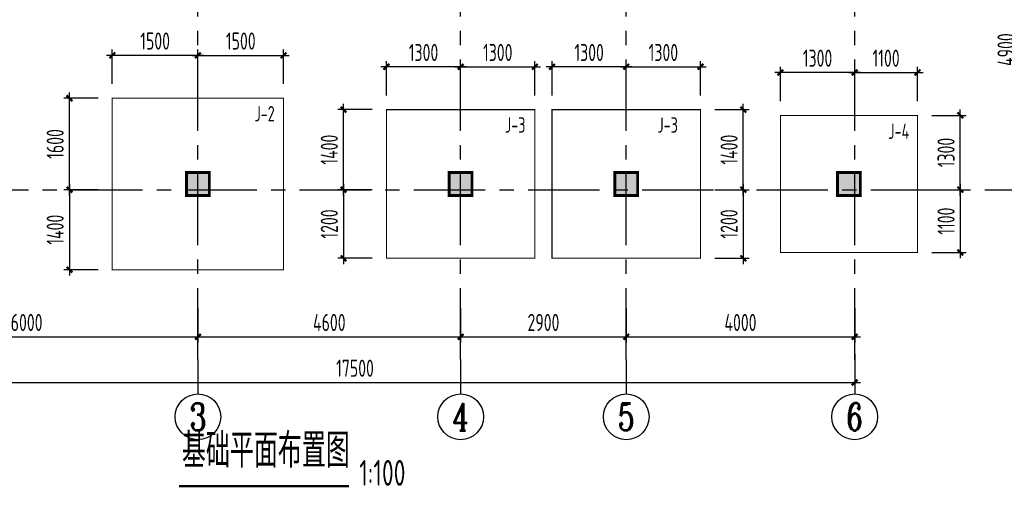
# Model space of a CAD drawing. Extents: x 4550910 to 19796140, y 148416 to 4611575.
# Tile 37 of 49: x 9697897 to 9715139, y 2259395 to 2267573. Entities that reach past the tile are written whole.
import ezdxf
from ezdxf.enums import TextEntityAlignment as Align

# ---------------------------------------------------------------- set-up
doc = ezdxf.new("R2010")
doc.units = 0
doc.header["$LTSCALE"] = 1000
doc.linetypes.add('CENTER', pattern=[2, 1.25, -0.25, 0.25, -0.25])
doc.layers.get('0').update_dxf_attribs({"linetype": 'CONTINUOUS'})
doc.layers.get('Defpoints').update_dxf_attribs({"linetype": 'CONTINUOUS'})
for name, color, linetype in [('AXIS', 8, 'CENTER'), ('AXIS_DIM', 3, 'CONTINUOUS'), ('AXIS_NUM', 7, 'CONTINUOUS'), ('COLU', 7, 'CONTINUOUS'), ('TEXT', 7, 'CONTINUOUS'), ('THICK', 6, 'CONTINUOUS')]:
    doc.layers.add(name, color=color, linetype=linetype)
for name, color, linetype, lineweight in [('BASE_SING_XT', 7, 'CONTINUOUS', 0), ('BASE_SING_XT_DIM', 3, 'CONTINUOUS', 0), ('COLU_HATCH', 251, 'CONTINUOUS', 0)]:
    doc.layers.add(name, color=color, linetype=linetype, lineweight=lineweight)
doc.styles.add('TSSD_Axis', font='Complex.shx', dxfattribs={"width": 0.7, "bigfont": 'hztxt.shx'})
doc.styles.add('TSSD_Dimension', font='Tssdeng.shx', dxfattribs={"width": 0.7, "bigfont": 'hztxt.shx'})
doc.styles.add('TSSD_Norm', font='Tssdeng.shx', dxfattribs={"bigfont": 'hztxt.shx'})
doc.styles.add('TSSD_Rein', font='Tssdeng.shx', dxfattribs={"width": 0.7, "bigfont": 'hztxt.shx'})
doc.dimstyles.new('TSSD_100_100', dxfattribs={"dimtxt": 300, "dimasz": 100, "dimexe": 100, "dimexo": 250, "dimgap": 100, "dimtad": 1, "dimdec": 0, "dimzin": 0, "dimdsep": 46, "dimtxsty": 'TSSD_Dimension', "dimblk": 'ARCHTICK', "dimcen": 0, "dimdle": 100, "dimclrt": 7, "dimadec": 0, "dimazin": 0, "dimtfac": 1, "dimtdec": 0, "dimtix": 1, "dimtmove": 2, "dimatfit": 3, "dimfxl": 0, "dimtolj": 1, "dimtzin": 0, "dimarcsym": 0})

# ---------------------------------------------------------------- blocks, each defined once
blk = doc.blocks.new('_ArchTick')
at = {"color": 0, "linetype": 'ByBlock', "const_width": 0.4}
blk.add_lwpolyline([(-0.5, -0.5), (0.5, 0.5)], dxfattribs=at)
blk = doc.blocks.new('*D189')
at = {"layer": 'AXIS_DIM', "color": 0, "lineweight": -2, "transparency": 16777216}
for p, q in [((9695019, 2262527), (9695019, 2261927)), ((9701019, 2262527), (9701019, 2261927)), ((9694919, 2262027), (9701119, 2262027))]:
    blk.add_line(p, q, dxfattribs=at)
at = {"layer": 'Defpoints', "color": 0, "transparency": 16777216}
for p in [(9695019, 2262777), (9701019, 2262777), (9701019, 2262027)]:
    blk.add_point(p, dxfattribs=at)
at = {"layer": 'AXIS_DIM', "color": 0, "lineweight": -2, "transparency": 16777216, "xscale": 100, "yscale": 100, "zscale": 100, "rotation": 180}
blk.add_blockref('_ArchTick', (9695019, 2262027), dxfattribs=at)
at = {"layer": 'AXIS_DIM', "color": 0, "lineweight": -2, "transparency": 16777216, "xscale": 100, "yscale": 100, "zscale": 100}
blk.add_blockref('_ArchTick', (9701019, 2262027), dxfattribs=at)
at = {"layer": 'AXIS_DIM', "color": 7, "transparency": 16777216, "insert": (9698019, 2262277), "char_height": 300, "attachment_point": 5, "style": 'TSSD_Dimension'}
blk.add_mtext('\\A1;6000', dxfattribs=at)
blk = doc.blocks.new('ts_axno')
at = {"color": 0, "linetype": 'ByBlock', "lineweight": -2}
blk.add_circle((0, 0), 0.5, dxfattribs=at)
at = {"color": 0, "linetype": 'ByBlock', "lineweight": -2, "style": 'TSSD_Axis', "width": 0.7}
blk.add_attdef('A', text='', height=0.6, dxfattribs=at).set_placement((0, 0), align=Align.MIDDLE_CENTER)
blk = doc.blocks.new('*D191')
at = {"layer": 'AXIS_DIM', "color": 0, "lineweight": -2, "transparency": 16777216}
for p, q in [((9701019, 2262527), (9701019, 2261927)), ((9705619, 2262527), (9705619, 2261927)), ((9700919, 2262027), (9705719, 2262027))]:
    blk.add_line(p, q, dxfattribs=at)
at = {"layer": 'Defpoints', "color": 0, "transparency": 16777216}
for p in [(9701019, 2262777), (9705619, 2262777), (9705619, 2262027)]:
    blk.add_point(p, dxfattribs=at)
at = {"layer": 'AXIS_DIM', "color": 0, "lineweight": -2, "transparency": 16777216, "xscale": 100, "yscale": 100, "zscale": 100, "rotation": 180}
blk.add_blockref('_ArchTick', (9701019, 2262027), dxfattribs=at)
at = {"layer": 'AXIS_DIM', "color": 0, "lineweight": -2, "transparency": 16777216, "xscale": 100, "yscale": 100, "zscale": 100}
blk.add_blockref('_ArchTick', (9705619, 2262027), dxfattribs=at)
at = {"layer": 'AXIS_DIM', "color": 7, "transparency": 16777216, "insert": (9703319, 2262277), "char_height": 300, "attachment_point": 5, "style": 'TSSD_Dimension'}
blk.add_mtext('\\A1;4600', dxfattribs=at)
blk = doc.blocks.new('*D193')
at = {"layer": 'AXIS_DIM', "color": 0, "lineweight": -2, "transparency": 16777216}
for p, q in [((9705619, 2262527), (9705619, 2261927)), ((9708519, 2262527), (9708519, 2261927)), ((9705519, 2262027), (9708619, 2262027))]:
    blk.add_line(p, q, dxfattribs=at)
at = {"layer": 'Defpoints', "color": 0, "transparency": 16777216}
for p in [(9705619, 2262777), (9708519, 2262777), (9708519, 2262027)]:
    blk.add_point(p, dxfattribs=at)
at = {"layer": 'AXIS_DIM', "color": 0, "lineweight": -2, "transparency": 16777216, "xscale": 100, "yscale": 100, "zscale": 100, "rotation": 180}
blk.add_blockref('_ArchTick', (9705619, 2262027), dxfattribs=at)
at = {"layer": 'AXIS_DIM', "color": 0, "lineweight": -2, "transparency": 16777216, "xscale": 100, "yscale": 100, "zscale": 100}
blk.add_blockref('_ArchTick', (9708519, 2262027), dxfattribs=at)
at = {"layer": 'AXIS_DIM', "color": 7, "transparency": 16777216, "insert": (9707069, 2262277), "char_height": 300, "attachment_point": 5, "style": 'TSSD_Dimension'}
blk.add_mtext('\\A1;2900', dxfattribs=at)
blk = doc.blocks.new('*D195')
at = {"layer": 'AXIS_DIM', "color": 0, "lineweight": -2, "transparency": 16777216}
for p, q in [((9708519, 2262527), (9708519, 2261927)), ((9712519, 2262527), (9712519, 2261927)), ((9708419, 2262027), (9712619, 2262027))]:
    blk.add_line(p, q, dxfattribs=at)
at = {"layer": 'Defpoints', "color": 0, "transparency": 16777216}
for p in [(9708519, 2262777), (9712519, 2262777), (9712519, 2262027)]:
    blk.add_point(p, dxfattribs=at)
at = {"layer": 'AXIS_DIM', "color": 0, "lineweight": -2, "transparency": 16777216, "xscale": 100, "yscale": 100, "zscale": 100, "rotation": 180}
blk.add_blockref('_ArchTick', (9708519, 2262027), dxfattribs=at)
at = {"layer": 'AXIS_DIM', "color": 0, "lineweight": -2, "transparency": 16777216, "xscale": 100, "yscale": 100, "zscale": 100}
blk.add_blockref('_ArchTick', (9712519, 2262027), dxfattribs=at)
at = {"layer": 'AXIS_DIM', "color": 7, "transparency": 16777216, "insert": (9710519, 2262277), "char_height": 300, "attachment_point": 5, "style": 'TSSD_Dimension'}
blk.add_mtext('\\A1;4000', dxfattribs=at)
blk = doc.blocks.new('*D197')
at = {"layer": 'AXIS_DIM', "color": 0, "lineweight": -2, "transparency": 16777216}
for p, q in [((9695019, 2261727), (9695019, 2261127)), ((9712519, 2261727), (9712519, 2261127)), ((9694919, 2261227), (9712619, 2261227))]:
    blk.add_line(p, q, dxfattribs=at)
at = {"layer": 'Defpoints', "color": 0, "transparency": 16777216}
for p in [(9695019, 2261977), (9712519, 2261977), (9712519, 2261227)]:
    blk.add_point(p, dxfattribs=at)
at = {"layer": 'AXIS_DIM', "color": 0, "lineweight": -2, "transparency": 16777216, "xscale": 100, "yscale": 100, "zscale": 100, "rotation": 180}
blk.add_blockref('_ArchTick', (9695019, 2261227), dxfattribs=at)
at = {"layer": 'AXIS_DIM', "color": 0, "lineweight": -2, "transparency": 16777216, "xscale": 100, "yscale": 100, "zscale": 100}
blk.add_blockref('_ArchTick', (9712519, 2261227), dxfattribs=at)
at = {"layer": 'AXIS_DIM', "color": 7, "transparency": 16777216, "insert": (9703769, 2261477), "char_height": 300, "attachment_point": 5, "style": 'TSSD_Dimension'}
blk.add_mtext('\\A1;17500', dxfattribs=at)
blk = doc.blocks.new('*D198')
at = {"layer": 'AXIS_DIM', "color": 0, "lineweight": -2, "transparency": 16777216}
for p, q in [((9715419, 2264500), (9715419, 2269600)), ((9714919, 2269500), (9715519, 2269500)), ((9714919, 2264600), (9715519, 2264600))]:
    blk.add_line(p, q, dxfattribs=at)
at = {"layer": 'Defpoints', "color": 0, "transparency": 16777216}
for p in [(9714669, 2269500), (9715419, 2269500), (9714669, 2264600)]:
    blk.add_point(p, dxfattribs=at)
at = {"layer": 'AXIS_DIM', "color": 0, "lineweight": -2, "transparency": 16777216, "xscale": 100, "yscale": 100, "zscale": 100}
for p, rotation in [((9715419, 2269500), 90), ((9715419, 2264600), 270)]:
    blk.add_blockref('_ArchTick', p, dxfattribs=dict(at, rotation=rotation))
at = {"layer": 'AXIS_DIM', "color": 7, "transparency": 16777216, "insert": (9715169, 2267050), "char_height": 300, "attachment_point": 5, "rotation": 90, "style": 'TSSD_Dimension'}
blk.add_mtext('\\A1;4900', dxfattribs=at)
blk = doc.blocks.new('*D221')
at = {"layer": 'BASE_SING_XT_DIM', "color": 0, "lineweight": -2, "transparency": 16777216}
for p, q in [((9701119, 2266950), (9699419, 2266950)), ((9699519, 2266450), (9699519, 2267050)), ((9701019, 2266450), (9701019, 2267050))]:
    blk.add_line(p, q, dxfattribs=at)
at = {"layer": 'Defpoints', "color": 0, "transparency": 16777216}
for p in [(9699519, 2266950), (9699519, 2266200), (9701019, 2266200)]:
    blk.add_point(p, dxfattribs=at)
at = {"layer": 'BASE_SING_XT_DIM', "color": 0, "lineweight": -2, "transparency": 16777216, "xscale": 100, "yscale": 100, "zscale": 100, "rotation": 180}
blk.add_blockref('_ArchTick', (9699519, 2266950), dxfattribs=at)
at = {"layer": 'BASE_SING_XT_DIM', "color": 0, "lineweight": -2, "transparency": 16777216, "xscale": 100, "yscale": 100, "zscale": 100}
blk.add_blockref('_ArchTick', (9701019, 2266950), dxfattribs=at)
at = {"layer": 'BASE_SING_XT_DIM', "color": 7, "transparency": 16777216, "insert": (9700269, 2267200), "char_height": 300, "attachment_point": 5, "style": 'TSSD_Dimension'}
blk.add_mtext('\\A1;1500', dxfattribs=at)
blk = doc.blocks.new('*D222')
at = {"layer": 'BASE_SING_XT_DIM', "color": 0, "lineweight": -2, "transparency": 16777216}
for p, q in [((9700919, 2266950), (9702619, 2266950)), ((9701019, 2266450), (9701019, 2267050)), ((9702519, 2266450), (9702519, 2267050))]:
    blk.add_line(p, q, dxfattribs=at)
at = {"layer": 'Defpoints', "color": 0, "transparency": 16777216}
for p in [(9702519, 2266950), (9701019, 2266200), (9702519, 2266200)]:
    blk.add_point(p, dxfattribs=at)
at = {"layer": 'BASE_SING_XT_DIM', "color": 0, "lineweight": -2, "transparency": 16777216, "xscale": 100, "yscale": 100, "zscale": 100, "rotation": 180}
blk.add_blockref('_ArchTick', (9701019, 2266950), dxfattribs=at)
at = {"layer": 'BASE_SING_XT_DIM', "color": 0, "lineweight": -2, "transparency": 16777216, "xscale": 100, "yscale": 100, "zscale": 100}
blk.add_blockref('_ArchTick', (9702519, 2266950), dxfattribs=at)
at = {"layer": 'BASE_SING_XT_DIM', "color": 7, "transparency": 16777216, "insert": (9701769, 2267200), "char_height": 300, "attachment_point": 5, "style": 'TSSD_Dimension'}
blk.add_mtext('\\A1;1500', dxfattribs=at)
blk = doc.blocks.new('*D223')
at = {"layer": 'BASE_SING_XT_DIM', "color": 0, "lineweight": -2, "transparency": 16777216}
for p, q in [((9699269, 2264600), (9698669, 2264600)), ((9698769, 2264700), (9698769, 2263100)), ((9699269, 2263200), (9698669, 2263200))]:
    blk.add_line(p, q, dxfattribs=at)
at = {"layer": 'Defpoints', "color": 0, "transparency": 16777216}
for p in [(9699519, 2264600), (9698769, 2263200), (9699519, 2263200)]:
    blk.add_point(p, dxfattribs=at)
at = {"layer": 'BASE_SING_XT_DIM', "color": 0, "lineweight": -2, "transparency": 16777216, "xscale": 100, "yscale": 100, "zscale": 100}
for p, rotation in [((9698769, 2264600), 90), ((9698769, 2263200), 270)]:
    blk.add_blockref('_ArchTick', p, dxfattribs=dict(at, rotation=rotation))
at = {"layer": 'BASE_SING_XT_DIM', "color": 7, "transparency": 16777216, "insert": (9698519, 2263900), "char_height": 300, "attachment_point": 5, "rotation": 90, "style": 'TSSD_Dimension'}
blk.add_mtext('\\A1;1400', dxfattribs=at)
blk = doc.blocks.new('*D224')
at = {"layer": 'BASE_SING_XT_DIM', "color": 0, "lineweight": -2, "transparency": 16777216}
for p, q in [((9698769, 2264500), (9698769, 2266300)), ((9699269, 2266200), (9698669, 2266200)), ((9699269, 2264600), (9698669, 2264600))]:
    blk.add_line(p, q, dxfattribs=at)
at = {"layer": 'Defpoints', "color": 0, "transparency": 16777216}
for p in [(9698769, 2266200), (9699519, 2266200), (9699519, 2264600)]:
    blk.add_point(p, dxfattribs=at)
at = {"layer": 'BASE_SING_XT_DIM', "color": 0, "lineweight": -2, "transparency": 16777216, "xscale": 100, "yscale": 100, "zscale": 100}
for p, rotation in [((9698769, 2266200), 90), ((9698769, 2264600), 270)]:
    blk.add_blockref('_ArchTick', p, dxfattribs=dict(at, rotation=rotation))
at = {"layer": 'BASE_SING_XT_DIM', "color": 7, "transparency": 16777216, "insert": (9698519, 2265400), "char_height": 300, "attachment_point": 5, "rotation": 90, "style": 'TSSD_Dimension'}
blk.add_mtext('\\A1;1600', dxfattribs=at)
blk = doc.blocks.new('*D225')
at = {"layer": 'BASE_SING_XT_DIM', "color": 0, "lineweight": -2, "transparency": 16777216}
for p, q in [((9704319, 2266250), (9704319, 2266850)), ((9705619, 2266250), (9705619, 2266850)), ((9705719, 2266750), (9704219, 2266750))]:
    blk.add_line(p, q, dxfattribs=at)
at = {"layer": 'Defpoints', "color": 0, "transparency": 16777216}
for p in [(9704319, 2266750), (9704319, 2266000), (9705619, 2266000)]:
    blk.add_point(p, dxfattribs=at)
at = {"layer": 'BASE_SING_XT_DIM', "color": 0, "lineweight": -2, "transparency": 16777216, "xscale": 100, "yscale": 100, "zscale": 100, "rotation": 180}
blk.add_blockref('_ArchTick', (9704319, 2266750), dxfattribs=at)
at = {"layer": 'BASE_SING_XT_DIM', "color": 0, "lineweight": -2, "transparency": 16777216, "xscale": 100, "yscale": 100, "zscale": 100}
blk.add_blockref('_ArchTick', (9705619, 2266750), dxfattribs=at)
at = {"layer": 'BASE_SING_XT_DIM', "color": 7, "transparency": 16777216, "insert": (9704969, 2267000), "char_height": 300, "attachment_point": 5, "style": 'TSSD_Dimension'}
blk.add_mtext('\\A1;1300', dxfattribs=at)
blk = doc.blocks.new('*D226')
at = {"layer": 'BASE_SING_XT_DIM', "color": 0, "lineweight": -2, "transparency": 16777216}
for p, q in [((9705619, 2266250), (9705619, 2266850)), ((9706919, 2266250), (9706919, 2266850)), ((9705519, 2266750), (9707019, 2266750))]:
    blk.add_line(p, q, dxfattribs=at)
at = {"layer": 'Defpoints', "color": 0, "transparency": 16777216}
for p in [(9706919, 2266750), (9705619, 2266000), (9706919, 2266000)]:
    blk.add_point(p, dxfattribs=at)
at = {"layer": 'BASE_SING_XT_DIM', "color": 0, "lineweight": -2, "transparency": 16777216, "xscale": 100, "yscale": 100, "zscale": 100, "rotation": 180}
blk.add_blockref('_ArchTick', (9705619, 2266750), dxfattribs=at)
at = {"layer": 'BASE_SING_XT_DIM', "color": 0, "lineweight": -2, "transparency": 16777216, "xscale": 100, "yscale": 100, "zscale": 100}
blk.add_blockref('_ArchTick', (9706919, 2266750), dxfattribs=at)
at = {"layer": 'BASE_SING_XT_DIM', "color": 7, "transparency": 16777216, "insert": (9706269, 2267000), "char_height": 300, "attachment_point": 5, "style": 'TSSD_Dimension'}
blk.add_mtext('\\A1;1300', dxfattribs=at)
blk = doc.blocks.new('*D227')
at = {"layer": 'BASE_SING_XT_DIM', "color": 0, "lineweight": -2, "transparency": 16777216}
for p, q in [((9704069, 2264600), (9703469, 2264600)), ((9703569, 2264700), (9703569, 2263300)), ((9704069, 2263400), (9703469, 2263400))]:
    blk.add_line(p, q, dxfattribs=at)
at = {"layer": 'Defpoints', "color": 0, "transparency": 16777216}
for p in [(9704319, 2264600), (9703569, 2263400), (9704319, 2263400)]:
    blk.add_point(p, dxfattribs=at)
at = {"layer": 'BASE_SING_XT_DIM', "color": 0, "lineweight": -2, "transparency": 16777216, "xscale": 100, "yscale": 100, "zscale": 100}
for p, rotation in [((9703569, 2264600), 90), ((9703569, 2263400), 270)]:
    blk.add_blockref('_ArchTick', p, dxfattribs=dict(at, rotation=rotation))
at = {"layer": 'BASE_SING_XT_DIM', "color": 7, "transparency": 16777216, "insert": (9703319, 2264000), "char_height": 300, "attachment_point": 5, "rotation": 90, "style": 'TSSD_Dimension'}
blk.add_mtext('\\A1;1200', dxfattribs=at)
blk = doc.blocks.new('*D228')
at = {"layer": 'BASE_SING_XT_DIM', "color": 0, "lineweight": -2, "transparency": 16777216}
for p, q in [((9703569, 2264500), (9703569, 2266100)), ((9704069, 2266000), (9703469, 2266000)), ((9704069, 2264600), (9703469, 2264600))]:
    blk.add_line(p, q, dxfattribs=at)
at = {"layer": 'Defpoints', "color": 0, "transparency": 16777216}
for p in [(9703569, 2266000), (9704319, 2266000), (9704319, 2264600)]:
    blk.add_point(p, dxfattribs=at)
at = {"layer": 'BASE_SING_XT_DIM', "color": 0, "lineweight": -2, "transparency": 16777216, "xscale": 100, "yscale": 100, "zscale": 100}
for p, rotation in [((9703569, 2266000), 90), ((9703569, 2264600), 270)]:
    blk.add_blockref('_ArchTick', p, dxfattribs=dict(at, rotation=rotation))
at = {"layer": 'BASE_SING_XT_DIM', "color": 7, "transparency": 16777216, "insert": (9703319, 2265300), "char_height": 300, "attachment_point": 5, "rotation": 90, "style": 'TSSD_Dimension'}
blk.add_mtext('\\A1;1400', dxfattribs=at)
blk = doc.blocks.new('*D245')
at = {"layer": 'BASE_SING_XT_DIM', "color": 0, "lineweight": -2, "transparency": 16777216}
for p, q in [((9707219, 2266250), (9707219, 2266850)), ((9708519, 2266250), (9708519, 2266850)), ((9708619, 2266750), (9707119, 2266750))]:
    blk.add_line(p, q, dxfattribs=at)
at = {"layer": 'Defpoints', "color": 0, "transparency": 16777216}
for p in [(9707219, 2266750), (9707219, 2266000), (9708519, 2266000)]:
    blk.add_point(p, dxfattribs=at)
at = {"layer": 'BASE_SING_XT_DIM', "color": 0, "lineweight": -2, "transparency": 16777216, "xscale": 100, "yscale": 100, "zscale": 100, "rotation": 180}
blk.add_blockref('_ArchTick', (9707219, 2266750), dxfattribs=at)
at = {"layer": 'BASE_SING_XT_DIM', "color": 0, "lineweight": -2, "transparency": 16777216, "xscale": 100, "yscale": 100, "zscale": 100}
blk.add_blockref('_ArchTick', (9708519, 2266750), dxfattribs=at)
at = {"layer": 'BASE_SING_XT_DIM', "color": 7, "transparency": 16777216, "insert": (9707869, 2267000), "char_height": 300, "attachment_point": 5, "style": 'TSSD_Dimension'}
blk.add_mtext('\\A1;1300', dxfattribs=at)
blk = doc.blocks.new('*D246')
at = {"layer": 'BASE_SING_XT_DIM', "color": 0, "lineweight": -2, "transparency": 16777216}
for p, q in [((9708519, 2266250), (9708519, 2266850)), ((9709819, 2266250), (9709819, 2266850)), ((9708419, 2266750), (9709919, 2266750))]:
    blk.add_line(p, q, dxfattribs=at)
at = {"layer": 'Defpoints', "color": 0, "transparency": 16777216}
for p in [(9709819, 2266750), (9708519, 2266000), (9709819, 2266000)]:
    blk.add_point(p, dxfattribs=at)
at = {"layer": 'BASE_SING_XT_DIM', "color": 0, "lineweight": -2, "transparency": 16777216, "xscale": 100, "yscale": 100, "zscale": 100, "rotation": 180}
blk.add_blockref('_ArchTick', (9708519, 2266750), dxfattribs=at)
at = {"layer": 'BASE_SING_XT_DIM', "color": 0, "lineweight": -2, "transparency": 16777216, "xscale": 100, "yscale": 100, "zscale": 100}
blk.add_blockref('_ArchTick', (9709819, 2266750), dxfattribs=at)
at = {"layer": 'BASE_SING_XT_DIM', "color": 7, "transparency": 16777216, "insert": (9709169, 2267000), "char_height": 300, "attachment_point": 5, "style": 'TSSD_Dimension'}
blk.add_mtext('\\A1;1300', dxfattribs=at)
blk = doc.blocks.new('*D247')
at = {"layer": 'BASE_SING_XT_DIM', "color": 0, "lineweight": -2, "transparency": 16777216}
for p, q in [((9710069, 2264600), (9710669, 2264600)), ((9710569, 2264700), (9710569, 2263300)), ((9710069, 2263400), (9710669, 2263400))]:
    blk.add_line(p, q, dxfattribs=at)
at = {"layer": 'Defpoints', "color": 0, "transparency": 16777216}
for p in [(9709819, 2264600), (9709819, 2263400), (9710569, 2263400)]:
    blk.add_point(p, dxfattribs=at)
at = {"layer": 'BASE_SING_XT_DIM', "color": 0, "lineweight": -2, "transparency": 16777216, "xscale": 100, "yscale": 100, "zscale": 100}
for p, rotation in [((9710569, 2264600), 90), ((9710569, 2263400), 270)]:
    blk.add_blockref('_ArchTick', p, dxfattribs=dict(at, rotation=rotation))
at = {"layer": 'BASE_SING_XT_DIM', "color": 7, "transparency": 16777216, "insert": (9710319, 2264000), "char_height": 300, "attachment_point": 5, "rotation": 90, "style": 'TSSD_Dimension'}
blk.add_mtext('\\A1;1200', dxfattribs=at)
blk = doc.blocks.new('*D248')
at = {"layer": 'BASE_SING_XT_DIM', "color": 0, "lineweight": -2, "transparency": 16777216}
for p, q in [((9710569, 2264500), (9710569, 2266100)), ((9710069, 2266000), (9710669, 2266000)), ((9710069, 2264600), (9710669, 2264600))]:
    blk.add_line(p, q, dxfattribs=at)
at = {"layer": 'Defpoints', "color": 0, "transparency": 16777216}
for p in [(9709819, 2266000), (9710569, 2266000), (9709819, 2264600)]:
    blk.add_point(p, dxfattribs=at)
at = {"layer": 'BASE_SING_XT_DIM', "color": 0, "lineweight": -2, "transparency": 16777216, "xscale": 100, "yscale": 100, "zscale": 100}
for p, rotation in [((9710569, 2266000), 90), ((9710569, 2264600), 270)]:
    blk.add_blockref('_ArchTick', p, dxfattribs=dict(at, rotation=rotation))
at = {"layer": 'BASE_SING_XT_DIM', "color": 7, "transparency": 16777216, "insert": (9710319, 2265300), "char_height": 300, "attachment_point": 5, "rotation": 90, "style": 'TSSD_Dimension'}
blk.add_mtext('\\A1;1400', dxfattribs=at)
blk = doc.blocks.new('*D249')
at = {"layer": 'BASE_SING_XT_DIM', "color": 0, "lineweight": -2, "transparency": 16777216}
for p, q in [((9712619, 2266650), (9711119, 2266650)), ((9711219, 2266150), (9711219, 2266750)), ((9712519, 2266150), (9712519, 2266750))]:
    blk.add_line(p, q, dxfattribs=at)
at = {"layer": 'Defpoints', "color": 0, "transparency": 16777216}
for p in [(9711219, 2266650), (9711219, 2265900), (9712519, 2265900)]:
    blk.add_point(p, dxfattribs=at)
at = {"layer": 'BASE_SING_XT_DIM', "color": 0, "lineweight": -2, "transparency": 16777216, "xscale": 100, "yscale": 100, "zscale": 100, "rotation": 180}
blk.add_blockref('_ArchTick', (9711219, 2266650), dxfattribs=at)
at = {"layer": 'BASE_SING_XT_DIM', "color": 0, "lineweight": -2, "transparency": 16777216, "xscale": 100, "yscale": 100, "zscale": 100}
blk.add_blockref('_ArchTick', (9712519, 2266650), dxfattribs=at)
at = {"layer": 'BASE_SING_XT_DIM', "color": 7, "transparency": 16777216, "insert": (9711869, 2266900), "char_height": 300, "attachment_point": 5, "style": 'TSSD_Dimension'}
blk.add_mtext('\\A1;1300', dxfattribs=at)
blk = doc.blocks.new('*D250')
at = {"layer": 'BASE_SING_XT_DIM', "color": 0, "lineweight": -2, "transparency": 16777216}
for p, q in [((9712419, 2266650), (9713719, 2266650)), ((9712519, 2266150), (9712519, 2266750)), ((9713619, 2266150), (9713619, 2266750))]:
    blk.add_line(p, q, dxfattribs=at)
at = {"layer": 'Defpoints', "color": 0, "transparency": 16777216}
for p in [(9713619, 2266650), (9712519, 2265900), (9713619, 2265900)]:
    blk.add_point(p, dxfattribs=at)
at = {"layer": 'BASE_SING_XT_DIM', "color": 0, "lineweight": -2, "transparency": 16777216, "xscale": 100, "yscale": 100, "zscale": 100, "rotation": 180}
blk.add_blockref('_ArchTick', (9712519, 2266650), dxfattribs=at)
at = {"layer": 'BASE_SING_XT_DIM', "color": 0, "lineweight": -2, "transparency": 16777216, "xscale": 100, "yscale": 100, "zscale": 100}
blk.add_blockref('_ArchTick', (9713619, 2266650), dxfattribs=at)
at = {"layer": 'BASE_SING_XT_DIM', "color": 7, "transparency": 16777216, "insert": (9713069, 2266900), "char_height": 300, "attachment_point": 5, "style": 'TSSD_Dimension'}
blk.add_mtext('\\A1;1100', dxfattribs=at)
blk = doc.blocks.new('*D251')
at = {"layer": 'BASE_SING_XT_DIM', "color": 0, "lineweight": -2, "transparency": 16777216}
for p, q in [((9713869, 2264600), (9714469, 2264600)), ((9714369, 2264700), (9714369, 2263400)), ((9713869, 2263500), (9714469, 2263500))]:
    blk.add_line(p, q, dxfattribs=at)
at = {"layer": 'Defpoints', "color": 0, "transparency": 16777216}
for p in [(9713619, 2264600), (9713619, 2263500), (9714369, 2263500)]:
    blk.add_point(p, dxfattribs=at)
at = {"layer": 'BASE_SING_XT_DIM', "color": 0, "lineweight": -2, "transparency": 16777216, "xscale": 100, "yscale": 100, "zscale": 100}
for p, rotation in [((9714369, 2264600), 90), ((9714369, 2263500), 270)]:
    blk.add_blockref('_ArchTick', p, dxfattribs=dict(at, rotation=rotation))
at = {"layer": 'BASE_SING_XT_DIM', "color": 7, "transparency": 16777216, "insert": (9714119, 2264050), "char_height": 300, "attachment_point": 5, "rotation": 90, "style": 'TSSD_Dimension'}
blk.add_mtext('\\A1;1100', dxfattribs=at)
blk = doc.blocks.new('*D252')
at = {"layer": 'BASE_SING_XT_DIM', "color": 0, "lineweight": -2, "transparency": 16777216}
for p, q in [((9714369, 2264500), (9714369, 2266000)), ((9713869, 2265900), (9714469, 2265900)), ((9713869, 2264600), (9714469, 2264600))]:
    blk.add_line(p, q, dxfattribs=at)
at = {"layer": 'Defpoints', "color": 0, "transparency": 16777216}
for p in [(9713619, 2265900), (9714369, 2265900), (9713619, 2264600)]:
    blk.add_point(p, dxfattribs=at)
at = {"layer": 'BASE_SING_XT_DIM', "color": 0, "lineweight": -2, "transparency": 16777216, "xscale": 100, "yscale": 100, "zscale": 100}
for p, rotation in [((9714369, 2265900), 90), ((9714369, 2264600), 270)]:
    blk.add_blockref('_ArchTick', p, dxfattribs=dict(at, rotation=rotation))
at = {"layer": 'BASE_SING_XT_DIM', "color": 7, "transparency": 16777216, "insert": (9714119, 2265250), "char_height": 300, "attachment_point": 5, "rotation": 90, "style": 'TSSD_Dimension'}
blk.add_mtext('\\A1;1300', dxfattribs=at)

msp = doc.modelspace()

# ---------------------------------------------------------------- hatches: boundary and pattern name
at = {"layer": 'COLU_HATCH'}
h = msp.add_hatch(color=256, dxfattribs=at)
h.dxf.hatch_style = 1
h.paths.add_polyline_path([(9701218.7, 2264499.8), (9701218.7, 2264899.8), (9700818.7, 2264899.8), (9700818.7, 2264499.8)])
h = msp.add_hatch(color=256, dxfattribs=at)
h.dxf.hatch_style = 1
h.paths.add_polyline_path([(9705818.7, 2264499.8), (9705818.7, 2264899.8), (9705418.7, 2264899.8), (9705418.7, 2264499.8)])
h = msp.add_hatch(color=256, dxfattribs=at)
h.dxf.hatch_style = 1
h.paths.add_polyline_path([(9708718.7, 2264499.8), (9708718.7, 2264899.8), (9708318.7, 2264899.8), (9708318.7, 2264499.8)])
h = msp.add_hatch(color=256, dxfattribs=at)
h.dxf.hatch_style = 1
h.paths.add_polyline_path([(9712618.7, 2264499.8), (9712618.7, 2264899.8), (9712218.7, 2264899.8), (9712218.7, 2264499.8)])

# ---------------------------------------------------------------- linework, layer by layer
at = {"layer": 'AXIS'}
for p, q in [((9701018.7, 2261627.2), (9701018.7, 2277599.8)), ((9705618.7, 2261627.2), (9705618.7, 2277599.8)), ((9708518.7, 2261627.2), (9708518.7, 2277599.8)), ((9712518.7, 2261627.2), (9712518.7, 2277599.8)), ((9692799.1, 2264599.8), (9715818.7, 2264599.8))]:
    msp.add_line(p, q, dxfattribs=at)
at = {"layer": 'AXIS_DIM'}
for p, q in [((9701018.7, 2261627.2), (9701018.7, 2261027.2)), ((9705618.7, 2261627.2), (9705618.7, 2261027.2)), ((9708518.7, 2261627.2), (9708518.7, 2261027.2)), ((9712518.7, 2261627.2), (9712518.7, 2261027.2))]:
    msp.add_line(p, q, dxfattribs=at)
at = {"layer": 'BASE_SING_XT', "const_width": 18}
for points in [[(9699518.7, 2263199.8), (9702518.7, 2263199.8), (9702518.7, 2266199.8), (9699518.7, 2266199.8), (9699518.7, 2263199.8)], [(9704318.7, 2263399.8), (9706918.7, 2263399.8), (9706918.7, 2265999.8), (9704318.7, 2265999.8), (9704318.7, 2263399.8)], [(9707218.7, 2263399.8), (9709818.7, 2263399.8), (9709818.7, 2265999.8), (9707218.7, 2265999.8), (9707218.7, 2263399.8)], [(9711218.7, 2263499.8), (9713618.7, 2263499.8), (9713618.7, 2265899.8), (9711218.7, 2265899.8), (9711218.7, 2263499.8)]]:
    msp.add_lwpolyline(points, dxfattribs=at)
at = {"layer": 'COLU', "const_width": 50}
for points in [[(9701218.7, 2264499.8), (9701218.7, 2264899.8), (9700818.7, 2264899.8), (9700818.7, 2264499.8)], [(9705818.7, 2264499.8), (9705818.7, 2264899.8), (9705418.7, 2264899.8), (9705418.7, 2264499.8)], [(9708718.7, 2264499.8), (9708718.7, 2264899.8), (9708318.7, 2264899.8), (9708318.7, 2264499.8)], [(9712618.7, 2264499.8), (9712618.7, 2264899.8), (9712218.7, 2264899.8), (9712218.7, 2264499.8)]]:
    msp.add_lwpolyline(points, close=True, dxfattribs=at)
at = {"layer": 'THICK', "const_width": 37.5}
msp.add_lwpolyline([(9700688.7, 2259413.4), (9703661.9, 2259413.4)], dxfattribs=at)

# ---------------------------------------------------------------- block references
at = {"layer": 'AXIS_NUM'}
ref = msp.add_blockref('ts_axno', (9701018.7, 2260627.2), dxfattribs=dict(at, xscale=800, yscale=800, zscale=800))
ref.add_attrib('3', '3', dxfattribs={"height": 480, "style": 'TSSD_Axis', "width": 0.7}).set_placement((9701018.7, 2260627.2), align=Align.MIDDLE_CENTER)
ref = msp.add_blockref('ts_axno', (9705618.7, 2260627.2), dxfattribs=dict(at, xscale=800, yscale=800, zscale=800))
ref.add_attrib('4', '4', dxfattribs={"height": 480, "style": 'TSSD_Axis', "width": 0.7}).set_placement((9705618.7, 2260627.2), align=Align.MIDDLE_CENTER)
ref = msp.add_blockref('ts_axno', (9708518.7, 2260627.2), dxfattribs=dict(at, xscale=800, yscale=800, zscale=800))
ref.add_attrib('5', '5', dxfattribs={"height": 480, "style": 'TSSD_Axis', "width": 0.7}).set_placement((9708518.7, 2260627.2), align=Align.MIDDLE_CENTER)
ref = msp.add_blockref('ts_axno', (9712518.7, 2260627.2), dxfattribs=dict(at, xscale=800, yscale=800, zscale=800))
ref.add_attrib('6', '6', dxfattribs={"height": 480, "style": 'TSSD_Axis', "width": 0.7}).set_placement((9712518.7, 2260627.2), align=Align.MIDDLE_CENTER)

# ---------------------------------------------------------------- texts
at = {"layer": 'TEXT', "style": 'TSSD_Norm', "width": 0.7}
for s, p in [('J-2', (9702007.9, 2265793)), ('J-3', (9706394.7, 2265597.2)), ('J-3', (9709064.5, 2265597.2)), ('J-4', (9713107.7, 2265487.4))]:
    msp.add_text(s, height=270, dxfattribs=at).set_placement(p)
at = {"layer": 'TEXT', "width": 0.7}
for s, height, style, p in [('基础平面布置图', 600, 'TSSD_Rein', (9700738, 2259557.5)), ('1:100', 450, 'TSSD_Norm', (9703842.3, 2259286.9))]:
    msp.add_text(s, height=height, dxfattribs=dict(at, style=style)).set_placement(p, align=Align.BOTTOM_LEFT)

# ---------------------------------------------------------------- dimensions: what is measured, and where the dimension line sits
at = {"layer": 'AXIS_DIM'}
for p1, p2, picture, middle in [((9714668.8, 2264599.8), (9714668.8, 2269499.8), '*D198', (9715168.8, 2267049.8)), ((9695018.7, 2262777.1), (9701018.7, 2262777.1), '*D189', (9698018.7, 2262277.1)), ((9701018.7, 2262777.1), (9705618.7, 2262777.1), '*D191', (9703318.7, 2262277.1)), ((9705618.7, 2262777.1), (9708518.7, 2262777.1), '*D193', (9707068.7, 2262277.1)), ((9708518.7, 2262777.1), (9712518.7, 2262777.1), '*D195', (9710518.7, 2262277.1)), ((9695018.7, 2261977.1), (9712518.7, 2261977.1), '*D197', (9703768.7, 2261477.1))]:
    dim = msp.add_aligned_dim(p1=p1, p2=p2, distance=-750, dimstyle='TSSD_100_100', dxfattribs=at)
    dim.commit()
    dim.dimension.update_dxf_attribs({"geometry": picture, "text_midpoint": middle})
at = {"layer": 'BASE_SING_XT_DIM'}
for p1, p2, distance, picture, middle in [((9701018.7, 2266199.8), (9699518.7, 2266199.8), -750, '*D221', (9700268.7, 2267199.8)), ((9701018.7, 2266199.8), (9702518.7, 2266199.8), 750, '*D222', (9701768.7, 2267199.8)), ((9705618.7, 2265999.8), (9704318.7, 2265999.8), -750, '*D225', (9704968.7, 2266999.8)), ((9705618.7, 2265999.8), (9706918.7, 2265999.8), 750, '*D226', (9706268.7, 2266999.8)), ((9708518.7, 2265999.8), (9707218.7, 2265999.8), -750, '*D245', (9707868.7, 2266999.8)), ((9708518.7, 2265999.8), (9709818.7, 2265999.8), 750, '*D246', (9709168.7, 2266999.8)), ((9712518.7, 2265899.8), (9711218.7, 2265899.8), -750, '*D249', (9711868.7, 2266899.8)), ((9712518.7, 2265899.8), (9713618.7, 2265899.8), 750, '*D250', (9713068.7, 2266899.8)), ((9699518.7, 2264599.8), (9699518.7, 2266199.8), 750, '*D224', (9698518.7, 2265399.8)), ((9704318.7, 2264599.8), (9704318.7, 2265999.8), 750, '*D228', (9703318.7, 2265299.8)), ((9709818.7, 2264599.8), (9709818.7, 2265999.8), -750, '*D248', (9710318.7, 2265299.8)), ((9713618.7, 2264599.8), (9713618.7, 2265899.8), -750, '*D252', (9714118.7, 2265249.8)), ((9699518.7, 2264599.8), (9699518.7, 2263199.8), -750, '*D223', (9698518.7, 2263899.8)), ((9704318.7, 2264599.8), (9704318.7, 2263399.8), -750, '*D227', (9703318.7, 2263999.8)), ((9709818.7, 2264599.8), (9709818.7, 2263399.8), 750, '*D247', (9710318.7, 2263999.8)), ((9713618.7, 2264599.8), (9713618.7, 2263499.8), 750, '*D251', (9714118.7, 2264049.8))]:
    dim = msp.add_aligned_dim(p1=p1, p2=p2, distance=distance, dimstyle='TSSD_100_100', dxfattribs=at)
    dim.commit()
    dim.dimension.update_dxf_attribs({"geometry": picture, "text_midpoint": middle})

doc.saveas('drawing.dxf')
